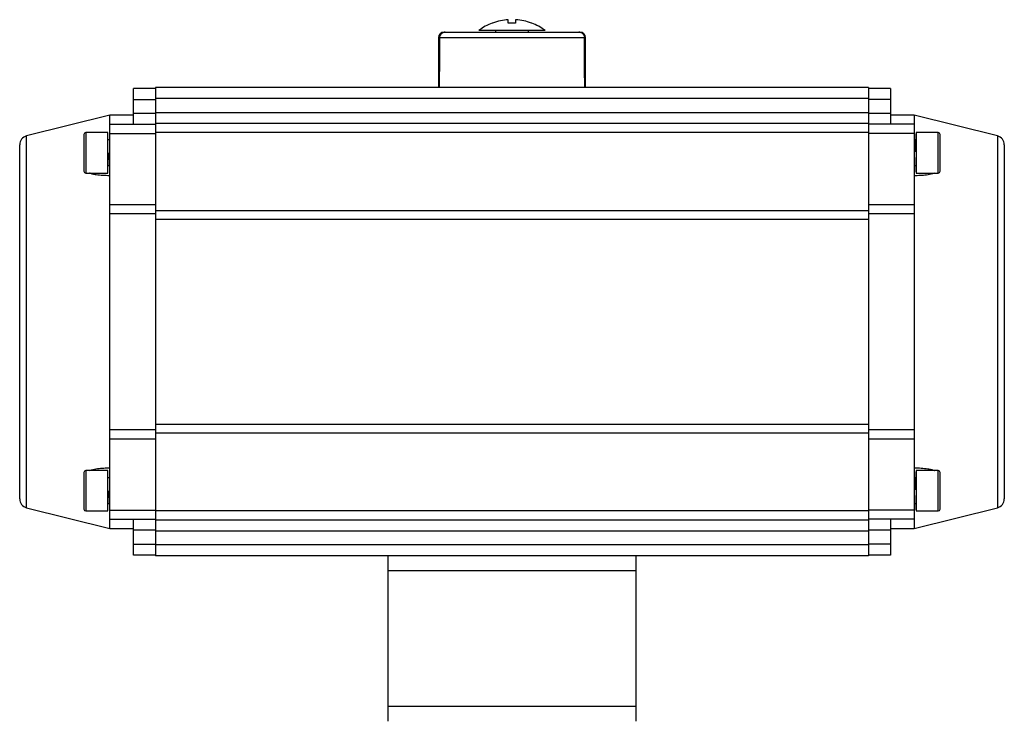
# Model space of a CAD drawing. Header units: millimetres. Extents: x 3 to 3779, y 3 to 2886.
# Tile 9 of 9: x 3243 to 3779, y 1708 to 2090. Entities that reach past the tile are written whole.
import ezdxf

# ---------------------------------------------------------------- set-up
doc = ezdxf.new("R2010")
doc.units = ezdxf.units.MM

msp = doc.modelspace()

# ---------------------------------------------------------------- linework, layer by layer
at = {"color": 7, "linetype": 'Continuous', "lineweight": 25}
for p, q in [((3508.5, 2087.75), (3508.5, 2089.61)), ((3512.5, 2089.61), (3512.5, 2087.75)), ((3470.5, 2079.85), (3470.5, 2052.85)), ((3471.01, 2079.85), (3550, 2079.85)), ((3528.5, 2083.75), (3492.5, 2083.75)), ((3501.5, 2083.75), (3501.5, 2082.55)), ((3519.5, 2082.55), (3519.5, 2083.75)), ((3547.5, 2082.85), (3546.85, 2082.85)), ((3550.5, 2052.85), (3550.5, 2079.85)), ((3316.5, 2052.15), (3304.5, 2052.15)), ((3304.5, 2046.15), (3304.5, 2052.15)), ((3316.5, 2052.65), (3316.5, 2046.65)), ((3704.5, 2052.65), (3316.5, 2052.65)), ((3470.5, 2052.85), (3470.93, 2052.85)), ((3470.93, 2052.85), (3550.08, 2052.85)), ((3480.5, 2052.85), (3480.5, 2052.65)), ((3540.5, 2052.65), (3540.5, 2052.85)), ((3550.08, 2052.85), (3550.5, 2052.85)), ((3704.5, 2052.65), (3704.5, 2046.65)), ((3716.5, 2052.15), (3704.5, 2052.15)), ((3716.5, 2052.15), (3716.5, 2046.15)), ((3304.5, 2046.15), (3316.5, 2046.15)), ((3304.5, 2038.65), (3304.5, 2046.15)), ((3316.5, 2046.65), (3316.5, 2039.15)), ((3704.5, 2046.65), (3316.5, 2046.65)), ((3704.5, 2046.65), (3704.5, 2039.15)), ((3716.5, 2046.15), (3704.5, 2046.15)), ((3716.5, 2046.15), (3716.5, 2038.65)), ((3291.5, 2037.65), (3246.3, 2026.38)), ((3304.5, 2037.65), (3291.5, 2037.65)), ((3291.5, 2032.65), (3291.5, 2037.65)), ((3304.5, 2032.65), (3304.5, 2038.65)), ((3304.5, 2038.65), (3316.5, 2038.65)), ((3316.5, 2039.15), (3316.5, 2033.15)), ((3316.5, 2039.15), (3704.5, 2039.15)), ((3704.5, 2039.15), (3704.5, 2033.15)), ((3704.5, 2038.65), (3716.5, 2038.65)), ((3716.5, 2038.65), (3716.5, 2032.65)), ((3729.5, 2037.65), (3716.5, 2037.65)), ((3774.71, 2026.38), (3729.5, 2037.65)), ((3729.5, 2037.65), (3729.5, 2032.65)), ((3291.5, 2032.65), (3316.5, 2032.65)), ((3291.5, 2027.65), (3291.5, 2032.65)), ((3316.5, 2033.15), (3316.5, 2028.15)), ((3704.5, 2033.15), (3316.5, 2033.15)), ((3704.5, 2033.15), (3704.5, 2028.15)), ((3729.5, 2032.65), (3704.5, 2032.65)), ((3729.5, 2032.65), (3729.5, 2027.65)), ((3290.5, 2028.15), (3278.5, 2028.15)), ((3290.5, 2017.15), (3290.5, 2028.15)), ((3291.5, 2027.65), (3316.5, 2027.65)), ((3291.5, 1989.07), (3291.5, 2027.65)), ((3316.5, 2028.15), (3316.5, 1985.81)), ((3704.5, 2028.15), (3316.5, 2028.15)), ((3704.5, 2028.15), (3704.5, 1985.81)), ((3729.5, 2027.65), (3704.5, 2027.65)), ((3729.5, 2027.65), (3729.5, 1989.07)), ((3742.5, 2028.15), (3730.5, 2028.15)), ((3730.5, 2028.15), (3730.5, 2006.15)), ((3291.13, 2024.15), (3290.5, 2024.15)), ((3291.5, 2024.15), (3291.13, 2024.15)), ((3730.5, 2024.15), (3729.5, 2024.15)), ((3290.5, 2006.15), (3290.5, 2017.15)), ((3291.25, 2017.15), (3291.25, 2017.15)), ((3729.52, 2015.93), (3729.52, 2015.32)), ((3729.99, 2018.32), (3730, 2017.65)), ((3290.5, 2010.15), (3291.5, 2010.15)), ((3729.5, 2010.15), (3730.5, 2010.15)), ((3278.5, 2006.15), (3290.5, 2006.15)), ((3730.5, 2006.15), (3742.5, 2006.15)), ((3291.5, 1983.85), (3291.5, 1989.07)), ((3291.5, 1989.07), (3316.5, 1989.07)), ((3704.5, 1989.07), (3729.5, 1989.07)), ((3729.5, 1989.07), (3729.5, 1983.85)), ((3291.5, 1866.44), (3291.5, 1983.85)), ((3316.5, 1983.85), (3291.5, 1983.85)), ((3316.5, 1985.81), (3316.5, 1980.88)), ((3316.5, 1985.81), (3704.5, 1985.81)), ((3704.5, 1985.81), (3704.5, 1980.88)), ((3729.5, 1983.85), (3704.5, 1983.85)), ((3729.5, 1983.85), (3729.5, 1866.44)), ((3316.5, 1980.88), (3316.5, 1869.42)), ((3704.5, 1980.88), (3316.5, 1980.88)), ((3704.5, 1980.88), (3704.5, 1869.42)), ((3291.5, 1866.44), (3316.5, 1866.44)), ((3291.5, 1861.23), (3291.5, 1866.44)), ((3316.5, 1869.42), (3316.5, 1864.48)), ((3316.5, 1869.42), (3704.5, 1869.42)), ((3704.5, 1869.42), (3704.5, 1864.48)), ((3704.5, 1866.44), (3729.5, 1866.44)), ((3729.5, 1866.44), (3729.5, 1861.23)), ((3316.5, 1861.23), (3291.5, 1861.23)), ((3291.5, 1822.65), (3291.5, 1861.23)), ((3316.5, 1864.48), (3316.5, 1822.15)), ((3704.5, 1864.48), (3316.5, 1864.48)), ((3704.5, 1864.48), (3704.5, 1822.15)), ((3729.5, 1861.23), (3704.5, 1861.23)), ((3729.5, 1861.23), (3729.5, 1822.65)), ((3290.5, 1844.15), (3278.5, 1844.15)), ((3290.5, 1833.15), (3290.5, 1844.15)), ((3742.5, 1844.15), (3730.5, 1844.15)), ((3730.5, 1844.15), (3730.5, 1822.15)), ((3291.13, 1840.15), (3290.5, 1840.15)), ((3730.5, 1840.15), (3729.5, 1840.15)), ((3290.5, 1822.15), (3290.5, 1833.15)), ((3291.25, 1833.15), (3291.25, 1833.15)), ((3729.99, 1834.32), (3730, 1833.65)), ((3729.52, 1831.93), (3729.52, 1831.32)), ((3246.3, 1823.92), (3291.5, 1812.65)), ((3290.5, 1826.15), (3291.5, 1826.15)), ((3291.5, 1822.65), (3316.5, 1822.65)), ((3291.5, 1817.65), (3291.5, 1822.65)), ((3729.5, 1822.65), (3704.5, 1822.65)), ((3729.5, 1826.15), (3730.5, 1826.15)), ((3729.5, 1812.65), (3774.71, 1823.92)), ((3729.5, 1822.65), (3729.5, 1817.65)), ((3278.5, 1822.15), (3290.5, 1822.15)), ((3291.5, 1812.65), (3291.5, 1817.65)), ((3291.5, 1817.65), (3316.5, 1817.65)), ((3304.5, 1811.65), (3304.5, 1817.65)), ((3316.5, 1822.15), (3316.5, 1817.15)), ((3704.5, 1822.15), (3316.5, 1822.15)), ((3316.5, 1817.15), (3316.5, 1811.15)), ((3704.5, 1817.15), (3316.5, 1817.15)), ((3704.5, 1822.15), (3704.5, 1817.15)), ((3729.5, 1817.65), (3704.5, 1817.65)), ((3704.5, 1817.15), (3704.5, 1811.15)), ((3716.5, 1817.65), (3716.5, 1811.65)), ((3729.5, 1817.65), (3729.5, 1812.65)), ((3730.5, 1822.15), (3742.5, 1822.15)), ((3291.5, 1812.65), (3304.5, 1812.65)), ((3716.5, 1812.65), (3729.5, 1812.65)), ((3316.5, 1811.65), (3304.5, 1811.65)), ((3304.5, 1804.15), (3304.5, 1811.65)), ((3316.5, 1811.15), (3316.5, 1803.65)), ((3704.5, 1811.15), (3316.5, 1811.15)), ((3716.5, 1811.65), (3704.5, 1811.65)), ((3704.5, 1811.15), (3704.5, 1803.65)), ((3716.5, 1811.65), (3716.5, 1804.15)), ((3304.5, 1804.15), (3316.5, 1804.15)), ((3304.5, 1798.15), (3304.5, 1804.15)), ((3316.5, 1803.65), (3316.5, 1797.65)), ((3704.5, 1803.65), (3316.5, 1803.65)), ((3716.5, 1804.15), (3704.5, 1804.15)), ((3704.5, 1803.65), (3704.5, 1797.65)), ((3716.5, 1804.15), (3716.5, 1798.15)), ((3316.5, 1798.15), (3304.5, 1798.15)), ((3443, 1797.65), (3316.5, 1797.65)), ((3578, 1797.65), (3443, 1797.65)), ((3443, 1797.65), (3443, 1789.65)), ((3578, 1797.65), (3578, 1789.65)), ((3704.5, 1797.65), (3578, 1797.65)), ((3716.5, 1798.15), (3704.5, 1798.15)), ((3578, 1789.65), (3443, 1789.65)), ((3443, 1789.65), (3443, 1715.65)), ((3578, 1789.65), (3578, 1715.65)), ((3578, 1715.65), (3443, 1715.65)), ((3443, 1715.65), (3443, 1707.65)), ((3578, 1715.65), (3578, 1707.65))]:
    msp.add_line(p, q, dxfattribs=at)
at = {"color": 8, "linetype": 'Continuous', "lineweight": 25}
for p, q in [((3471.01, 2079.85), (3470.5, 2079.85)), ((3550.5, 2079.85), (3550, 2079.85)), ((3246.3, 1823.92), (3246.3, 2026.38)), ((3278.5, 2028.15), (3278.5, 2017.15)), ((3742.5, 2006.15), (3742.5, 2028.15)), ((3774.71, 2026.38), (3774.71, 1924.62)), ((3278.5, 2017.15), (3278.5, 2006.15)), ((3774.71, 1924.62), (3774.71, 1823.92)), ((3278.5, 1844.15), (3278.5, 1833.15)), ((3742.5, 1822.15), (3742.5, 1844.15)), ((3278.5, 1833.15), (3278.5, 1822.15))]:
    msp.add_line(p, q, dxfattribs=at)
at = {"color": 7, "linetype": 'Continuous', "lineweight": 25}
for centre, radius, start, end in [((3510.5, 2059.75), 30, 111.0408, 126.865), ((3510.5, 2059.75), 30, 53.1268, 68.9632), ((3473.5, 2079.85), 3, 90, 180), ((3547.5, 2079.85), 3, 0, 90), ((3247.5, 2021.52), 5, 104, 180), ((3278.5, 2027.15), 1, 90, 180), ((3742.5, 2027.15), 1, 0, 90), ((3773.5, 2021.52), 5, 0, 76), ((3278.5, 2007.15), 1, 180, 270), ((3742.5, 2007.15), 1, 270, 0), ((3278.5, 1843.15), 1, 90, 180), ((3742.5, 1843.15), 1, 0, 90), ((3247.5, 1828.77), 5, 180, 256), ((3773.5, 1828.77), 5, 284, 0), ((3278.5, 1823.15), 1, 180, 270), ((3742.5, 1823.15), 1, 270, 0)]:
    msp.add_arc(centre, radius, start, end, dxfattribs=at)
for major_axis, start_param, end_param in [((-6.95, 2291.6), 1.237211, 1.249654), ((-6.95, 2291.6), 1.237211, 1.249654), ((6.95, 2291.6), 5.033531, 5.045974)]:
    msp.add_ellipse((3510.5, 1329.62), major_axis=major_axis, ratio=0.01719, start_param=start_param, end_param=end_param, dxfattribs=at)
for points, knots in [([(3499.92, 2087.75), (3499.8, 2087.75), (3499.67, 2087.75), (3499.73, 2087.75), (3499.73, 2087.75)], [0, 0, 0, 0, 0.999724, 1, 1, 1, 1]), ([(3508.5, 2089.61), (3507.06, 2089.46), (3504.13, 2089.16), (3501.33, 2088.22), (3499.92, 2087.75)], [0, 0, 0, 0, 0.494561, 1, 1, 1, 1]), ([(3512.5, 2087.75), (3511.85, 2087.75), (3510.52, 2087.75), (3509.18, 2087.75), (3508.5, 2087.75)], [0, 0, 0, 0, 0.491229, 1, 1, 1, 1]), ([(3521.09, 2087.75), (3519.71, 2088.21), (3516.92, 2089.15), (3513.99, 2089.46), (3512.5, 2089.61)], [0, 0, 0, 0, 0.49456, 1, 1, 1, 1]), ([(3521.27, 2087.75), (3521.27, 2087.75), (3521.34, 2087.75), (3521.21, 2087.75), (3521.09, 2087.75)], [0, 0, 0, 0, 0.002985, 1, 1, 1, 1]), ([(3471.01, 2079.85), (3471.04, 2080.17), (3471.11, 2080.82), (3471.61, 2081.69), (3472.35, 2082.36), (3473.24, 2082.78), (3473.87, 2082.83), (3474.16, 2082.85)], [0, 0, 0, 0, 0.199701, 0.399203, 0.603847, 0.819701, 1, 1, 1, 1]), ([(3474.16, 2082.85), (3473.79, 2082.81), (3473.04, 2082.74), (3472.06, 2082.16), (3471.35, 2081.33), (3471.04, 2080.5), (3471.02, 2080), (3471.01, 2079.85)], [0, 0, 0, 0, 0.233483, 0.467245, 0.692617, 0.904498, 1, 1, 1, 1]), ([(3474.16, 2082.85), (3474.46, 2082.85), (3475.05, 2082.85), (3476.51, 2082.85), (3478.74, 2082.85), (3482.09, 2082.85), (3486.27, 2082.85), (3490.44, 2082.85), (3494.27, 2082.85), (3498.92, 2082.85), (3504.36, 2082.85), (3509.83, 2082.85), (3514.57, 2082.85), (3518.65, 2082.85), (3523.43, 2082.85), (3528.74, 2082.85), (3533.6, 2082.85), (3537.38, 2082.85), (3540.22, 2082.85), (3542.98, 2082.85), (3545.41, 2082.85), (3546.38, 2082.85), (3546.85, 2082.85)], [0, 0, 0, 0, 0.0394822, 0.0799008, 0.121202, 0.1850838, 0.249992, 0.2932813, 0.3362685, 0.3788772, 0.4408003, 0.5, 0.539479, 0.5799008, 0.621202, 0.6850839, 0.749992, 0.7932813, 0.8362685, 0.8788772, 0.9408003, 1, 1, 1, 1]), ([(3546.85, 2082.85), (3547.22, 2082.81), (3547.97, 2082.74), (3548.95, 2082.16), (3549.66, 2081.33), (3549.97, 2080.5), (3549.99, 2080), (3550, 2079.85)], [0, 0, 0, 0, 0.233483, 0.467245, 0.692617, 0.904498, 1, 1, 1, 1]), ([(3546.85, 2082.85), (3547.22, 2082.81), (3547.97, 2082.74), (3548.95, 2082.16), (3549.66, 2081.33), (3549.97, 2080.5), (3549.99, 2080), (3550, 2079.85)], [0, 0, 0, 0, 0.233483, 0.467245, 0.692617, 0.904498, 1, 1, 1, 1]), ([(3277.5, 2027.15), (3277.5, 2027.11), (3277.5, 2027.05), (3277.5, 2026.49), (3277.5, 2025.57), (3277.5, 2024.27), (3277.5, 2022.67), (3277.5, 2020.88), (3277.5, 2019.01), (3277.5, 2017.76), (3277.5, 2017.15)], [0, 0, 0, 0, 0.116516, 0.240012, 0.368642, 0.500002, 0.631361, 0.759989, 0.883485, 1, 1, 1, 1]), ([(3729.81, 2024.15), (3729.82, 2024.74), (3729.84, 2026.2), (3729.86, 2027.44), (3729.87, 2027.51), (3729.88, 2027.54)], [0, 0, 0, 0, 0.281101, 0.687445, 1, 1, 1, 1]), ([(3743.5, 2017.19), (3743.5, 2017.8), (3743.5, 2019.06), (3743.5, 2020.92), (3743.5, 2022.71), (3743.5, 2024.3), (3743.5, 2025.59), (3743.5, 2026.51), (3743.5, 2027.05), (3743.5, 2027.11), (3743.5, 2027.14)], [0, 0, 0, 0, 0.116855, 0.24071, 0.369715, 0.501457, 0.6332, 0.762204, 0.886061, 1, 1, 1, 1]), ([(3242.5, 1925.15), (3242.5, 1928.04), (3242.5, 1933.92), (3242.5, 1942.8), (3242.5, 1951.78), (3242.5, 1960.74), (3242.5, 1969.53), (3242.5, 1978.01), (3242.5, 1986.01), (3242.5, 1993.42), (3242.5, 2000.09), (3242.5, 2005.94), (3242.5, 2010.88), (3242.5, 2014.88), (3242.5, 2017.93), (3242.5, 2020.03), (3242.5, 2021.3), (3242.5, 2021.45), (3242.5, 2021.52)], [0, 0, 0, 0, 0.057284, 0.116497, 0.177468, 0.239987, 0.303803, 0.368625, 0.434137, 0.5, 0.565863, 0.631375, 0.696197, 0.760013, 0.822532, 0.883503, 0.942716, 1, 1, 1, 1]), ([(3729.88, 2024.09), (3729.89, 2024.06), (3729.9, 2023.99), (3729.93, 2022.96), (3729.96, 2021.31), (3729.98, 2019.65), (3729.99, 2018.64), (3729.99, 2018.37), (3729.99, 2018.32)], [0, 0, 0, 0, 0.199432, 0.434145, 0.681294, 0.915024, 0.985291, 1, 1, 1, 1]), ([(3778.5, 2021.52), (3778.5, 2021.45), (3778.5, 2021.3), (3778.5, 2020.03), (3778.5, 2017.93), (3778.5, 2014.88), (3778.5, 2010.88), (3778.5, 2005.94), (3778.5, 2000.09), (3778.5, 1993.42), (3778.5, 1986.01), (3778.5, 1978.01), (3778.5, 1969.53), (3778.5, 1960.74), (3778.5, 1951.78), (3778.5, 1942.8), (3778.5, 1933.92), (3778.5, 1928.04), (3778.5, 1925.15)], [0, 0, 0, 0, 0.057284, 0.116497, 0.177468, 0.239987, 0.303803, 0.368625, 0.434137, 0.5, 0.565863, 0.631375, 0.696197, 0.760013, 0.822532, 0.883503, 0.942716, 1, 1, 1, 1]), ([(3277.5, 2017.15), (3277.5, 2016.54), (3277.5, 2015.28), (3277.5, 2013.42), (3277.5, 2011.62), (3277.5, 2010.03), (3277.5, 2008.73), (3277.5, 2007.8), (3277.5, 2007.25), (3277.5, 2007.18), (3277.5, 2007.15)], [0, 0, 0, 0, 0.116518, 0.240014, 0.368642, 0.5, 0.631359, 0.759989, 0.883484, 1, 1, 1, 1]), ([(3291.38, 2010.19), (3291.38, 2010.18), (3291.37, 2010.05), (3291.35, 2010.58), (3291.32, 2011.74), (3291.3, 2013.62), (3291.27, 2015.51), (3291.26, 2016.72), (3291.25, 2017.15)], [0, 0, 0, 0, 0.0268562, 0.2360994, 0.455041, 0.6697262, 0.8824968, 1, 1, 1, 1]), ([(3729.51, 2016.13), (3729.51, 2015.97), (3729.52, 2014.91), (3729.54, 2012.73), (3729.56, 2009.91), (3729.59, 2007.76), (3729.61, 2006.66), (3729.63, 2006.76), (3729.63, 2006.8)], [0, 0, 0, 0, 0.030345, 0.207592, 0.437037, 0.665811, 0.895054, 1, 1, 1, 1]), ([(3730, 2017.65), (3730, 2017.65), (3730, 2017.65), (3730, 2017.65), (3730, 2017.65), (3730, 2017.65)], [0, 0, 0, 0, 0.27884, 0.557681, 1, 1, 1, 1]), ([(3743.5, 2007.15), (3743.5, 2007.18), (3743.5, 2007.26), (3743.5, 2007.82), (3743.5, 2008.75), (3743.5, 2010.06), (3743.5, 2011.66), (3743.5, 2013.46), (3743.5, 2015.33), (3743.5, 2016.58), (3743.5, 2017.19)], [0, 0, 0, 0, 0.116516, 0.240011, 0.368641, 0.499999, 0.631359, 0.759987, 0.883484, 1, 1, 1, 1]), ([(3291.45, 2010.15), (3291.45, 2010.12), (3291.44, 2009.1), (3291.42, 2007.81), (3291.4, 2006.65), (3291.38, 2006.76), (3291.38, 2006.8)], [0, 0, 0, 0, 0.01214, 0.413582, 0.815846, 1, 1, 1, 1]), ([(3291.5, 2004.65), (3290.25, 2004.68), (3287.75, 2004.74), (3284.71, 2005.04), (3282.42, 2005.47), (3281.18, 2005.8), (3280.64, 2006.1), (3280.55, 2006.15)], [0, 0, 0, 0, 0.321761, 0.643067, 0.804771, 0.965981, 1, 1, 1, 1]), ([(3740.35, 2006.15), (3740.03, 2005.99), (3738.83, 2005.41), (3736.17, 2005.02), (3732.85, 2004.73), (3730.59, 2004.68), (3729.5, 2004.65)], [0, 0, 0, 0, 0.110809, 0.41464, 0.719943, 1, 1, 1, 1]), ([(3242.5, 1828.77), (3242.5, 1828.85), (3242.5, 1829), (3242.5, 1830.27), (3242.5, 1832.36), (3242.5, 1835.42), (3242.5, 1839.41), (3242.5, 1844.36), (3242.5, 1850.2), (3242.5, 1856.88), (3242.5, 1864.28), (3242.5, 1872.29), (3242.5, 1880.76), (3242.5, 1889.55), (3242.5, 1898.51), (3242.5, 1907.5), (3242.5, 1916.38), (3242.5, 1922.26), (3242.5, 1925.15)], [0, 0, 0, 0, 0.057284, 0.116497, 0.177468, 0.239988, 0.303802, 0.368625, 0.434137, 0.5, 0.565862, 0.631375, 0.696197, 0.760012, 0.822532, 0.883503, 0.942716, 1, 1, 1, 1]), ([(3778.5, 1925.15), (3778.5, 1922.26), (3778.5, 1916.38), (3778.5, 1907.5), (3778.5, 1898.51), (3778.5, 1889.55), (3778.5, 1880.76), (3778.5, 1872.29), (3778.5, 1864.28), (3778.5, 1856.88), (3778.5, 1850.2), (3778.5, 1844.36), (3778.5, 1839.41), (3778.5, 1835.42), (3778.5, 1832.36), (3778.5, 1830.27), (3778.5, 1829), (3778.5, 1828.85), (3778.5, 1828.77)], [0, 0, 0, 0, 0.057284, 0.116497, 0.177468, 0.239988, 0.303803, 0.368625, 0.434138, 0.5, 0.565863, 0.631375, 0.696198, 0.760012, 0.822532, 0.883503, 0.942716, 1, 1, 1, 1]), ([(3280.66, 1844.15), (3280.98, 1844.3), (3282.18, 1844.88), (3284.84, 1845.28), (3288.16, 1845.57), (3290.42, 1845.62), (3291.5, 1845.64)], [0, 0, 0, 0, 0.11081, 0.41464, 0.719943, 1, 1, 1, 1]), ([(3729.5, 1845.64), (3730.76, 1845.61), (3733.26, 1845.56), (3736.3, 1845.26), (3738.59, 1844.82), (3739.82, 1844.5), (3740.36, 1844.2), (3740.46, 1844.15)], [0, 0, 0, 0, 0.321761, 0.643067, 0.804771, 0.965981, 1, 1, 1, 1]), ([(3277.5, 1843.15), (3277.5, 1843.11), (3277.5, 1843.05), (3277.5, 1842.49), (3277.5, 1841.57), (3277.5, 1840.27), (3277.5, 1838.67), (3277.5, 1836.88), (3277.5, 1835.01), (3277.5, 1833.76), (3277.5, 1833.15)], [0, 0, 0, 0, 0.116516, 0.240012, 0.368642, 0.499999, 0.631361, 0.759989, 0.883485, 1, 1, 1, 1]), ([(3729.81, 1840.15), (3729.82, 1840.74), (3729.84, 1842.2), (3729.86, 1843.44), (3729.87, 1843.51), (3729.88, 1843.54)], [0, 0, 0, 0, 0.281101, 0.687445, 1, 1, 1, 1]), ([(3729.88, 1840.09), (3729.89, 1840.06), (3729.9, 1839.99), (3729.93, 1838.96), (3729.96, 1837.31), (3729.98, 1835.65), (3729.99, 1834.64), (3729.99, 1834.37), (3729.99, 1834.32)], [0, 0, 0, 0, 0.1994317, 0.4341484, 0.6812984, 0.9150291, 0.9852905, 1, 1, 1, 1]), ([(3743.5, 1833.36), (3743.5, 1833.97), (3743.5, 1835.22), (3743.5, 1837.07), (3743.5, 1838.84), (3743.5, 1840.42), (3743.5, 1841.68), (3743.5, 1842.57), (3743.5, 1843.07), (3743.5, 1843.11), (3743.5, 1843.13)], [0, 0, 0, 0, 0.118082, 0.24324, 0.373599, 0.506723, 0.639848, 0.770209, 0.895363, 1, 1, 1, 1]), ([(3277.5, 1833.15), (3277.5, 1832.54), (3277.5, 1831.28), (3277.5, 1829.42), (3277.5, 1827.62), (3277.5, 1826.03), (3277.5, 1824.73), (3277.5, 1823.8), (3277.5, 1823.25), (3277.5, 1823.18), (3277.5, 1823.15)], [0, 0, 0, 0, 0.116518, 0.240011, 0.368642, 0.5, 0.63136, 0.759989, 0.883484, 1, 1, 1, 1]), ([(3291.38, 1826.19), (3291.38, 1826.18), (3291.37, 1826.05), (3291.35, 1826.58), (3291.32, 1827.73), (3291.3, 1829.62), (3291.27, 1831.51), (3291.26, 1832.72), (3291.25, 1833.15)], [0, 0, 0, 0, 0.026856, 0.2361, 0.455041, 0.669731, 0.882497, 1, 1, 1, 1]), ([(3730, 1833.65), (3730, 1833.65), (3730, 1833.65), (3730, 1833.65), (3730, 1833.65), (3730, 1833.65)], [0, 0, 0, 0, 0.27884, 0.557681, 1, 1, 1, 1]), ([(3743.5, 1823.15), (3743.5, 1823.19), (3743.5, 1823.29), (3743.5, 1823.88), (3743.5, 1824.84), (3743.5, 1826.18), (3743.5, 1827.8), (3743.5, 1829.61), (3743.5, 1831.49), (3743.5, 1832.75), (3743.5, 1833.36)], [0, 0, 0, 0, 0.116516, 0.240011, 0.36864, 0.5, 0.631361, 0.759987, 0.883485, 1, 1, 1, 1]), ([(3729.51, 1832.13), (3729.51, 1831.97), (3729.52, 1830.91), (3729.54, 1828.73), (3729.56, 1825.91), (3729.59, 1823.76), (3729.61, 1822.66), (3729.63, 1822.76), (3729.63, 1822.8)], [0, 0, 0, 0, 0.030345, 0.207592, 0.437037, 0.665811, 0.895054, 1, 1, 1, 1]), ([(3291.45, 1826.15), (3291.45, 1826.12), (3291.44, 1825.1), (3291.42, 1823.81), (3291.4, 1822.65), (3291.38, 1822.76), (3291.38, 1822.8)], [0, 0, 0, 0, 0.01214, 0.413582, 0.815846, 1, 1, 1, 1])]:
    msp.add_open_spline(points, degree=3, knots=knots, dxfattribs=at)

doc.saveas('drawing.dxf')
